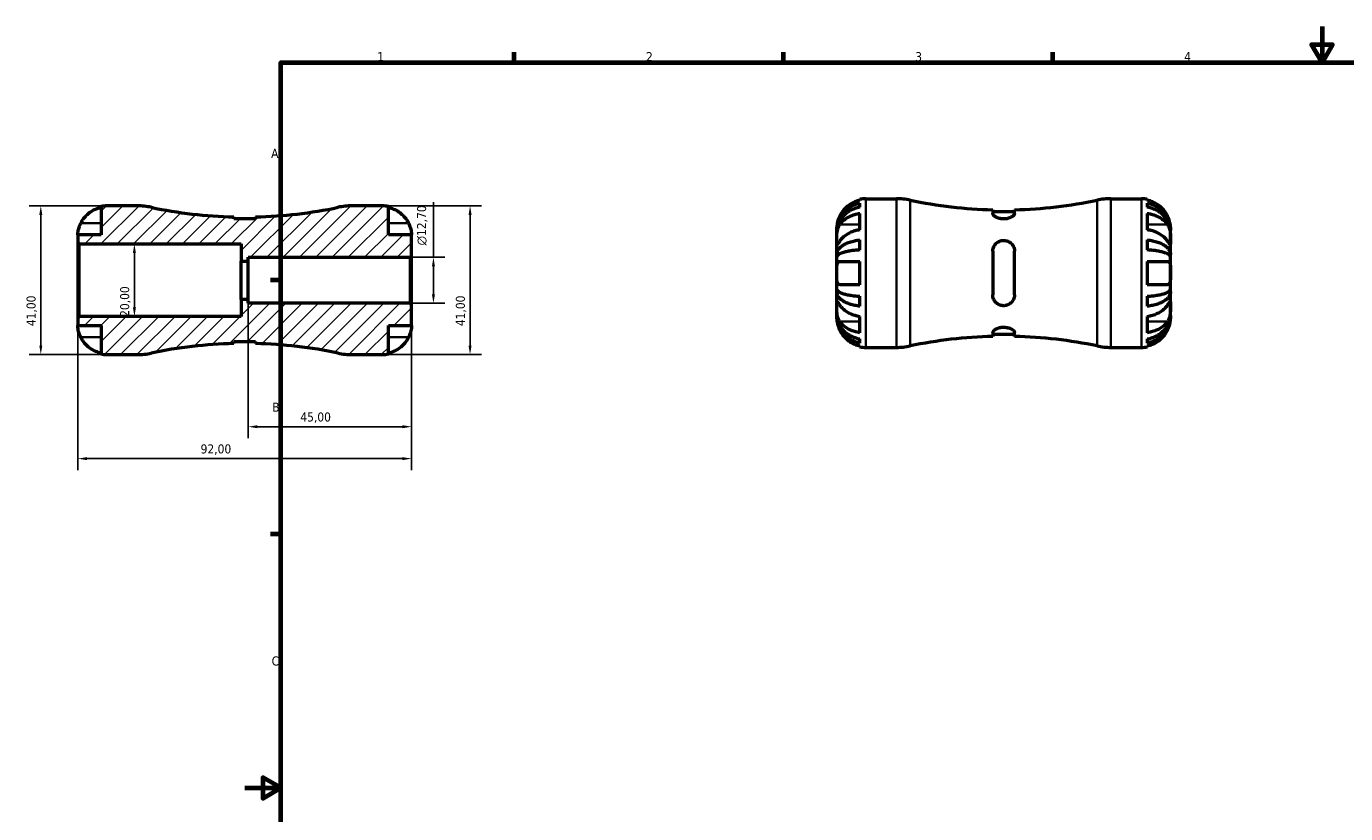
# Model space of a CAD drawing. Header units: millimetres. Extents: x -60 to 667, y 0 to 420.
# Tile 2 of 6: x -60 to 303, y 203 to 420. Entities that reach past the tile are written whole.
import ezdxf

# ---------------------------------------------------------------- set-up
doc = ezdxf.new("R2010")
doc.units = ezdxf.units.MM
for name, color, linetype, lineweight in [('Border (ISO)', 7, 'Continuous', 70), ('Dimension (ISO)', 7, 'Continuous', 25), ('Hatch (ISO)', 7, 'Continuous', 18), ('Visible (ISO)', 7, 'Continuous', 50), ('Visible Narrow (ISO)', 7, 'Continuous', 35)]:
    doc.layers.add(name, color=color, linetype=linetype, lineweight=lineweight)
doc.styles.add('Note Text (ISO)', font='tahoma.ttf')
doc.dimstyles.new('Default (ISO)', dxfattribs={"dimtxt": 2.5, "dimasz": 2.5, "dimexe": 3.175, "dimexo": 0, "dimgap": 0.762, "dimtad": 1, "dimrnd": 1e-08, "dimzin": 0, "dimtxsty": 'Note Text (ISO)', "dimcen": 0.09, "dimdle": 10, "dimclrd": 256, "dimclre": 256, "dimclrt": 232, "dimazin": 0, "dimtfac": 1.40208, "dimtmove": 0, "dimatfit": 3, "dimfxl": 1, "dimtolj": 1, "dimtzin": 0, "dimlwd": -1, "dimlwe": -1, "dimarcsym": 0})

# ---------------------------------------------------------------- blocks, each defined once
blk = doc.blocks.new('Borders Default Border')
at = {"layer": 'Border (ISO)'}
for p, q in [((74.25, 410), (74.25, 412.9)), ((148.5, 410), (148.5, 412.9)), ((222.75, 410), (222.75, 412.9)), ((10, 350), (7.1, 350)), ((10, 280), (7.1, 280))]:
    blk.add_line(p, q, dxfattribs=at)
at = {"layer": 'Border (ISO)', "flags": 128}
for points in [[(297, 420), (297, 410), (294.11, 415), (299.89, 415), (297, 410)], [(10, 10), (10, 410), (584, 410), (584, 10), (10, 10)], [(0, 210), (10, 210), (5, 212.89), (5, 207.11), (10, 210)]]:
    blk.add_lwpolyline(points, dxfattribs=at)
at = {"layer": 'Border (ISO)', "color": 232, "true_color": 0xca0064, "char_height": 2.5, "attachment_point": 7, "style": 'Note Text (ISO)'}
for s, insert in [('1', (36.56, 410.4)), ('2', (110.62, 410.4)), ('3', (184.85, 410.35)), ('4', (259, 410.4)), ('A', (7.29, 383.75)), ('B', (7.59, 313.75)), ('C', (7.43, 243.71))]:
    blk.add_mtext(s, dxfattribs=dict(at, insert=insert))
blk = doc.blocks.new('*D7')
at = {"layer": 'Defpoints', "color": 0, "transparency": 16777216}
for p in [(46, 343.24), (-46, 339.59), (-46, 300.81)]:
    blk.add_point(p, dxfattribs=at)
at = {"layer": 'Dimension (ISO)', "transparency": 16777216}
for p, q in [((46, 343.24), (46, 297.63)), ((-46, 339.59), (-46, 297.63)), ((43.5, 300.81), (-43.5, 300.81))]:
    blk.add_line(p, q, dxfattribs=at)
for points in [[(-43.5, 301.22), (-43.5, 300.39), (-46, 300.81)], [(43.5, 301.22), (43.5, 300.39), (46, 300.81)]]:
    blk.add_solid(points, dxfattribs=at)
at = {"layer": 'Dimension (ISO)', "color": 232, "true_color": 0xca0064, "transparency": 16777216, "insert": (-12.15, 304.74), "char_height": 2.5, "attachment_point": 1, "style": 'Note Text (ISO)'}
blk.add_mtext('\\A1;92,00', dxfattribs=at)
blk = doc.blocks.new('*D8')
at = {"layer": 'Defpoints', "color": 0, "transparency": 16777216}
for p in [(1, 344.71), (46, 343.24), (1, 309.6)]:
    blk.add_point(p, dxfattribs=at)
at = {"layer": 'Dimension (ISO)', "transparency": 16777216}
for p, q in [((1, 344.71), (1, 306.43)), ((46, 343.24), (46, 306.43)), ((43.5, 309.6), (3.5, 309.6))]:
    blk.add_line(p, q, dxfattribs=at)
for points in [[(3.5, 310.02), (3.5, 309.19), (1, 309.6)], [(43.5, 310.02), (43.5, 309.19), (46, 309.6)]]:
    blk.add_solid(points, dxfattribs=at)
at = {"layer": 'Dimension (ISO)', "color": 232, "true_color": 0xca0064, "transparency": 16777216, "insert": (15.33, 313.54), "char_height": 2.5, "attachment_point": 1, "style": 'Note Text (ISO)'}
blk.add_mtext('\\A1;45,00', dxfattribs=at)
blk = doc.blocks.new('*D9')
at = {"layer": 'Defpoints', "color": 0, "transparency": 16777216}
for p in [(38, 370.5), (38, 329.5), (62.13, 329.5)]:
    blk.add_point(p, dxfattribs=at)
at = {"layer": 'Dimension (ISO)', "transparency": 16777216}
for p, q in [((38, 370.5), (65.31, 370.5)), ((62.13, 368), (62.13, 332)), ((38, 329.5), (65.31, 329.5))]:
    blk.add_line(p, q, dxfattribs=at)
for points in [[(61.71, 368), (62.55, 368), (62.13, 370.5)], [(61.71, 332), (62.55, 332), (62.13, 329.5)]]:
    blk.add_solid(points, dxfattribs=at)
at = {"layer": 'Dimension (ISO)', "color": 232, "true_color": 0xca0064, "transparency": 16777216, "insert": (58.2, 337.33), "char_height": 2.5, "attachment_point": 1, "rotation": 90, "style": 'Note Text (ISO)'}
blk.add_mtext('\\A1;41,00', dxfattribs=at)
blk = doc.blocks.new('*D10')
at = {"layer": 'Defpoints', "color": 0, "transparency": 16777216}
for p in [(45.59, 356.35), (52.03, 356.35), (45.59, 343.65)]:
    blk.add_point(p, dxfattribs=at)
at = {"layer": 'Dimension (ISO)', "transparency": 16777216}
for p, q in [((52.03, 356.35), (52.03, 371.48)), ((45.59, 356.35), (55.21, 356.35)), ((52.03, 346.15), (52.03, 353.85)), ((45.59, 343.65), (55.21, 343.65))]:
    blk.add_line(p, q, dxfattribs=at)
for points in [[(51.62, 353.85), (52.45, 353.85), (52.03, 356.35)], [(51.62, 346.15), (52.45, 346.15), (52.03, 343.65)]]:
    blk.add_solid(points, dxfattribs=at)
at = {"layer": 'Dimension (ISO)', "color": 232, "true_color": 0xca0064, "transparency": 16777216, "insert": (47.51, 359.61), "char_height": 2.5, "attachment_point": 1, "rotation": 90, "style": 'Note Text (ISO)'}
blk.add_mtext('\\A1;\\fAIGDT|b0|i0;\\H2.5000;\\ln\\fTahoma|b0|i0;\\H2.5000;12,70', dxfattribs=at)
blk = doc.blocks.new('*D11')
at = {"layer": 'Defpoints', "color": 0, "transparency": 16777216}
for p in [(-38, 370.5), (-56.2, 329.5), (-38, 329.5)]:
    blk.add_point(p, dxfattribs=at)
at = {"layer": 'Dimension (ISO)', "transparency": 16777216}
for p, q in [((-38, 370.5), (-59.38, 370.5)), ((-56.2, 368), (-56.2, 332)), ((-38, 329.5), (-59.38, 329.5))]:
    blk.add_line(p, q, dxfattribs=at)
for points in [[(-56.62, 368), (-55.79, 368), (-56.2, 370.5)], [(-56.62, 332), (-55.79, 332), (-56.2, 329.5)]]:
    blk.add_solid(points, dxfattribs=at)
at = {"layer": 'Dimension (ISO)', "color": 232, "true_color": 0xca0064, "transparency": 16777216, "insert": (-60.14, 337.33), "char_height": 2.5, "attachment_point": 1, "rotation": 90, "style": 'Note Text (ISO)'}
blk.add_mtext('\\A1;41,00', dxfattribs=at)
blk = doc.blocks.new('*D12')
at = {"layer": 'Defpoints', "color": 0, "transparency": 16777216}
for p in [(-30.4, 360), (-30.4, 340), (-30.4, 340)]:
    blk.add_point(p, dxfattribs=at)
at = {"layer": 'Dimension (ISO)', "transparency": 16777216}
blk.add_line((-30.4, 357.5), (-30.4, 342.5), dxfattribs=at)
for points in [[(-30.82, 357.5), (-29.99, 357.5), (-30.4, 360)], [(-30.82, 342.5), (-29.99, 342.5), (-30.4, 340)]]:
    blk.add_solid(points, dxfattribs=at)
at = {"layer": 'Dimension (ISO)', "color": 232, "true_color": 0xca0064, "transparency": 16777216, "insert": (-34.34, 339.89), "char_height": 2.5, "attachment_point": 1, "rotation": 90, "style": 'Note Text (ISO)'}
blk.add_mtext('\\A1;20,00', dxfattribs=at)

msp = doc.modelspace()

# ---------------------------------------------------------------- hatches: boundary and pattern name
at = {"layer": 'Hatch (ISO)'}
h = msp.add_hatch(dxfattribs=at)
h.set_pattern_fill('ANSI31', color=256, scale=25.4, style=0)
h.set_pattern_definition([(45, (0, 0), (-2.245064, 2.245064), [])])
edge = h.paths.add_edge_path()
edge.add_ellipse((-29.579, 347.9), major_axis=(0, -18.4), ratio=1, start_angle=0, end_angle=11.87015)
edge.add_ellipse((0, 207.174), major_axis=(-25.794, 122.719), ratio=1, start_angle=349.50068, end_angle=360, ccw=False)
edge.add_line((-3, 332.539), (-3, 333.088))
edge.add_line((-3, 333.088), (3, 333.088))
edge.add_line((3, 333.088), (3, 332.539))
edge.add_ellipse((0, 207.174), major_axis=(3, 125.365), ratio=1, start_angle=349.50068, end_angle=360, ccw=False)
edge.add_ellipse((29.579, 347.9), major_axis=(-3.785, -18.007), ratio=1, start_angle=0, end_angle=11.87015)
edge.add_line((29.579, 329.5), (38, 329.5))
edge.add_ellipse((38, 337.5), major_axis=(0, -8), ratio=1, start_angle=0, end_angle=11.53696)
edge.add_line((39.6, 329.662), (39.6, 337.5))
edge.add_line((39.6, 337.5), (46, 337.5))
edge.add_line((46, 337.5), (46, 343.24))
edge.add_line((46, 343.24), (45.59, 343.65))
edge.add_line((45.59, 343.65), (1, 343.65))
edge.add_line((1, 343.65), (1, 344.708))
edge.add_line((1, 344.708), (-1, 344.708))
edge.add_line((-1, 344.708), (-1, 340))
edge.add_line((-1, 340), (-45.59, 340))
edge.add_line((-45.59, 340), (-46, 339.59))
edge.add_line((-46, 339.59), (-46, 337.5))
edge.add_line((-46, 337.5), (-39.6, 337.5))
edge.add_line((-39.6, 337.5), (-39.6, 329.662))
edge.add_ellipse((-38, 337.5), major_axis=(-1.6, -7.838), ratio=1, start_angle=0, end_angle=11.53696)
edge.add_line((-38, 329.5), (-29.579, 329.5))
edge = h.paths.add_edge_path()
edge.add_line((3, 366.912), (-3, 366.912))
edge.add_line((-3, 366.912), (-3, 367.461))
edge.add_ellipse((0, 492.826), major_axis=(-3, -125.365), ratio=1, start_angle=349.50068, end_angle=360, ccw=False)
edge.add_ellipse((-29.579, 352.1), major_axis=(3.785, 18.007), ratio=1, start_angle=0, end_angle=11.87015)
edge.add_line((-29.579, 370.5), (-38, 370.5))
edge.add_ellipse((-38, 362.5), major_axis=(0, 8), ratio=1, start_angle=0, end_angle=11.53696)
edge.add_line((-39.6, 370.338), (-39.6, 362.5))
edge.add_line((-39.6, 362.5), (-46, 362.5))
edge.add_line((-46, 362.5), (-46, 360.41))
edge.add_line((-46, 360.41), (-45.59, 360))
edge.add_line((-45.59, 360), (-1, 360))
edge.add_line((-1, 360), (-1, 355.292))
edge.add_line((-1, 355.292), (1, 355.292))
edge.add_line((1, 355.292), (1, 356.35))
edge.add_line((1, 356.35), (45.59, 356.35))
edge.add_line((45.59, 356.35), (46, 356.76))
edge.add_line((46, 356.76), (46, 362.5))
edge.add_line((46, 362.5), (39.6, 362.5))
edge.add_line((39.6, 362.5), (39.6, 370.338))
edge.add_ellipse((38, 362.5), major_axis=(1.6, 7.838), ratio=1, start_angle=0, end_angle=11.53696)
edge.add_line((38, 370.5), (29.579, 370.5))
edge.add_ellipse((29.579, 352.1), major_axis=(0, 18.4), ratio=1, start_angle=0, end_angle=11.87015)
edge.add_ellipse((0, 492.826), major_axis=(25.794, -122.719), ratio=1, start_angle=349.50068, end_angle=360, ccw=False)
edge.add_line((3, 367.461), (3, 366.912))

# ---------------------------------------------------------------- linework, layer by layer
at = {"layer": 'Visible (ISO)'}
for p, q in [((169.621, 372.057), (169.621, 372.31)), ((169.621, 370.139), (169.621, 371.283)), ((171.221, 372.472), (179.642, 372.472)), ((238.8, 372.472), (247.221, 372.472)), ((248.821, 372.31), (248.821, 372.057)), ((248.821, 371.283), (248.821, 370.139)), ((-39.6, 370.338), (-39.6, 362.5)), ((-29.579, 370.5), (-38, 370.5)), ((-3, 366.912), (-3, 367.461)), ((3, 367.461), (3, 366.912)), ((38, 370.5), (29.579, 370.5)), ((39.6, 362.5), (39.6, 370.338)), ((169.621, 363.912), (169.621, 368.437)), ((206.221, 369.433), (206.221, 368.37)), ((212.221, 368.884), (206.221, 368.884)), ((212.221, 368.37), (212.221, 369.433)), ((248.821, 368.437), (248.821, 363.912)), ((3, 366.912), (-3, 366.912)), ((163.221, 363.668), (163.221, 364.472)), ((255.221, 363.668), (255.221, 364.472)), ((-39.6, 362.5), (-46, 362.5)), ((-46, 362.5), (-46, 360.41)), ((-46, 360.41), (-45.59, 360)), ((-46, 360.41), (-46, 339.59)), ((46, 362.5), (39.6, 362.5)), ((46, 356.76), (46, 362.5)), ((163.221, 363.362), (163.221, 363.668)), ((163.221, 363.668), (163.229, 363.668)), ((163.221, 360.811), (163.221, 363.362)), ((163.221, 357.123), (163.221, 360.811)), ((169.621, 358.353), (169.621, 361.115)), ((248.821, 361.115), (248.821, 358.353)), ((255.221, 363.668), (255.213, 363.668)), ((255.221, 363.362), (255.221, 363.668)), ((255.221, 360.811), (255.221, 363.362)), ((255.221, 357.123), (255.221, 360.811)), ((-45.59, 360), (-1, 360)), ((-45.59, 340), (-45.59, 360)), ((-1, 360), (-1, 355.292)), ((45.59, 356.35), (46, 356.76)), ((46, 343.24), (46, 356.76)), ((163.221, 356.384), (163.221, 357.123)), ((163.221, 357.123), (163.78, 357.123)), ((206.221, 357.972), (206.221, 345.972)), ((212.221, 345.972), (212.221, 357.972)), ((255.221, 357.123), (254.662, 357.123)), ((255.221, 356.384), (255.221, 357.123)), ((-1, 355.292), (1, 355.292)), ((-1, 344.708), (-1, 355.292)), ((1, 355.292), (1, 356.35)), ((1, 356.35), (45.59, 356.35)), ((1, 344.708), (1, 355.292)), ((45.59, 356.35), (45.59, 343.65)), ((163.221, 351.972), (163.221, 356.384)), ((169.621, 348.772), (169.621, 355.172)), ((248.821, 355.172), (248.821, 348.772)), ((255.221, 351.972), (255.221, 356.384)), ((163.221, 347.56), (163.221, 351.972)), ((255.221, 347.56), (255.221, 351.972)), ((163.221, 346.821), (163.221, 347.56)), ((163.221, 343.133), (163.221, 346.821)), ((163.221, 346.821), (163.78, 346.821)), ((169.621, 342.829), (169.621, 345.591)), ((248.821, 345.591), (248.821, 342.829)), ((255.221, 346.821), (254.662, 346.821)), ((255.221, 346.821), (255.221, 347.56)), ((255.221, 343.133), (255.221, 346.821)), ((1, 344.708), (-1, 344.708)), ((-1, 344.708), (-1, 340)), ((1, 343.65), (1, 344.708)), ((45.59, 343.65), (1, 343.65)), ((46, 343.24), (45.59, 343.65)), ((46, 337.5), (46, 343.24)), ((163.221, 340.583), (163.221, 343.133)), ((255.221, 340.583), (255.221, 343.133)), ((-45.59, 340), (-46, 339.59)), ((-46, 339.59), (-46, 337.5)), ((-1, 340), (-45.59, 340)), ((163.221, 340.276), (163.221, 340.583)), ((163.221, 339.472), (163.221, 340.276)), ((163.221, 340.276), (163.229, 340.276)), ((169.621, 335.507), (169.621, 340.032)), ((248.821, 340.032), (248.821, 335.507)), ((255.221, 340.276), (255.213, 340.276)), ((255.221, 340.276), (255.221, 340.583)), ((255.221, 339.472), (255.221, 340.276)), ((-46, 337.5), (-39.6, 337.5)), ((-39.6, 337.5), (-39.6, 329.662)), ((39.6, 329.662), (39.6, 337.5)), ((39.6, 337.5), (46, 337.5)), ((206.221, 335.574), (206.221, 334.511)), ((212.221, 335.06), (206.221, 335.06)), ((212.221, 334.511), (212.221, 335.574)), ((-3, 332.539), (-3, 333.088)), ((-3, 333.088), (3, 333.088)), ((3, 333.088), (3, 332.539)), ((169.621, 332.661), (169.621, 333.805)), ((169.621, 331.634), (169.621, 331.887)), ((171.221, 331.472), (179.642, 331.472)), ((238.8, 331.472), (247.221, 331.472)), ((248.821, 333.805), (248.821, 332.661)), ((248.821, 331.887), (248.821, 331.634)), ((-38, 329.5), (-29.579, 329.5)), ((29.579, 329.5), (38, 329.5))]:
    msp.add_line(p, q, dxfattribs=at)
for centre, radius, start, end in [((171.221, 364.472), 8, 90, 101.53696), ((179.642, 354.072), 18.4, 78.12985, 90), ((209.221, 494.798), 125.401, 258.12985, 268.62917), ((209.221, 494.798), 125.401, 271.37083, 281.87015), ((238.8, 354.072), 18.4, 90, 101.87015), ((247.221, 364.472), 8, 78.46304, 90), ((-38, 362.5), 8, 90, 101.53696), ((-29.579, 352.1), 18.4, 78.12985, 90), ((0, 492.826), 125.401, 258.12985, 268.62917), ((0, 492.826), 125.401, 271.37083, 281.87015), ((29.579, 352.1), 18.4, 90, 101.87015), ((38, 362.5), 8, 78.46304, 90), ((0, 207.174), 125.401, 91.37083, 101.87015), ((0, 207.174), 125.401, 78.12985, 88.62917), ((171.221, 339.472), 8, 258.46304, 270), ((179.642, 349.872), 18.4, 270, 281.87015), ((209.221, 209.146), 125.401, 91.37083, 101.87015), ((209.221, 209.146), 125.401, 78.12985, 88.62917), ((238.8, 349.872), 18.4, 258.12985, 270), ((247.221, 339.472), 8, 270, 281.53696), ((-38, 337.5), 8, 258.46304, 270), ((-29.579, 347.9), 18.4, 270, 281.87015), ((29.579, 347.9), 18.4, 258.12985, 270), ((38, 337.5), 8, 270, 281.53696)]:
    msp.add_arc(centre, radius, start, end, dxfattribs=at)
for points, knots in [([(163.221, 363.668), (163.221, 364.149), (163.27, 364.674), (163.48, 365.703), (163.642, 366.206), (164.021, 367.093), (164.273, 367.558), (164.871, 368.428), (165.218, 368.831), (165.917, 369.508), (166.332, 369.844), (167.227, 370.424), (167.707, 370.668), (168.606, 371.029), (169.108, 371.182), (169.621, 371.283)], [3.5727317, 3.5727317, 3.5727317, 3.5727317, 3.721745, 3.721745, 3.8707582, 3.8707582, 4.019183, 4.019183, 4.1676079, 4.1676079, 4.3157226, 4.3157226, 4.4638373, 4.4638373, 4.6079695, 4.6079695, 4.6079695, 4.6079695]), ([(169.621, 372.057), (169.113, 371.952), (168.617, 371.795), (167.722, 371.422), (167.243, 371.169), (166.349, 370.567), (165.935, 370.218), (165.235, 369.513), (164.886, 369.09), (164.378, 368.323), (164.194, 367.996), (164.038, 367.672)], [0.1517835, 0.1517835, 0.1517835, 0.1517835, 0.29453183, 0.29453183, 0.44272575, 0.44272575, 0.59091966, 0.59091966, 0.74090906, 0.74090906, 0.84386421, 0.84386421, 0.84386421, 0.84386421]), ([(254.404, 367.672), (254.248, 367.996), (254.063, 368.323), (253.556, 369.09), (253.207, 369.513), (252.507, 370.218), (252.093, 370.567), (251.199, 371.169), (250.72, 371.422), (249.825, 371.795), (249.329, 371.952), (248.821, 372.057)], [4.03222394, 4.03222394, 4.03222394, 4.03222394, 4.13517909, 4.13517909, 4.28516849, 4.28516849, 4.43336241, 4.43336241, 4.58155632, 4.58155632, 4.72430465, 4.72430465, 4.72430465, 4.72430465]), ([(248.821, 371.283), (249.334, 371.182), (249.835, 371.029), (250.735, 370.668), (251.215, 370.424), (252.11, 369.844), (252.525, 369.508), (253.224, 368.831), (253.571, 368.428), (254.169, 367.558), (254.421, 367.093), (254.8, 366.206), (254.962, 365.703), (255.172, 364.674), (255.221, 364.149), (255.221, 363.668)], [0.1517731, 0.1517731, 0.1517731, 0.1517731, 0.2959053, 0.2959053, 0.44402, 0.44402, 0.5921347, 0.5921347, 0.7405595, 0.7405595, 0.8889844, 0.8889844, 1.0379976, 1.0379976, 1.1870108, 1.1870108, 1.1870108, 1.1870108]), ([(-45.183, 365.7), (-45.027, 366.024), (-44.843, 366.351), (-44.335, 367.118), (-43.986, 367.541), (-43.286, 368.246), (-42.872, 368.595), (-41.978, 369.197), (-41.499, 369.45), (-40.604, 369.823), (-40.108, 369.98), (-39.6, 370.085)], [4.03217579, 4.03217579, 4.03217579, 4.03217579, 4.13513094, 4.13513094, 4.28512034, 4.28512034, 4.43331426, 4.43331426, 4.58150818, 4.58150818, 4.72425651, 4.72425651, 4.72425651, 4.72425651]), ([(39.6, 370.085), (40.108, 369.98), (40.604, 369.823), (41.499, 369.45), (41.978, 369.197), (42.872, 368.595), (43.286, 368.246), (43.986, 367.541), (44.335, 367.118), (44.843, 366.351), (45.027, 366.024), (45.183, 365.7)], [0.1517835, 0.1517835, 0.1517835, 0.1517835, 0.29453183, 0.29453183, 0.44272575, 0.44272575, 0.59091966, 0.59091966, 0.74090906, 0.74090906, 0.84386421, 0.84386421, 0.84386421, 0.84386421]), ([(164.038, 367.672), (163.973, 367.536), (163.911, 367.399), (163.764, 367.054), (163.685, 366.847), (163.548, 366.446), (163.49, 366.253), (163.376, 365.818), (163.329, 365.587), (163.251, 365.099), (163.234, 364.874), (163.219, 364.556), (163.221, 364.472), (163.221, 364.472)], [-0.5159245, -0.5159245, -0.5159245, -0.5159245, -0.47074715, -0.47074715, -0.40311077, -0.40311077, -0.33740557, -0.33740557, -0.24866964, -0.24866964, -0.12673966, -0.12673966, 0, 0, 0, 0]), ([(169.621, 370.139), (169.108, 370.049), (168.606, 369.913), (167.707, 369.591), (167.227, 369.374), (166.332, 368.859), (165.917, 368.56), (165.218, 367.957), (164.871, 367.598), (164.273, 366.824), (164.021, 366.41), (163.642, 365.621), (163.48, 365.173), (163.27, 364.257), (163.221, 363.79), (163.221, 363.362)], [0.1517731, 0.1517731, 0.1517731, 0.1517731, 0.2959053, 0.2959053, 0.44402, 0.44402, 0.5921347, 0.5921347, 0.7405595, 0.7405595, 0.8889844, 0.8889844, 1.0379976, 1.0379976, 1.1870108, 1.1870108, 1.1870108, 1.1870108]), ([(164.038, 365.336), (164.194, 365.566), (164.378, 365.797), (164.886, 366.339), (165.235, 366.638), (165.935, 367.137), (166.349, 367.383), (167.243, 367.809), (167.722, 367.988), (168.617, 368.251), (169.113, 368.363), (169.621, 368.437)], [4.03217579, 4.03217579, 4.03217579, 4.03217579, 4.13513094, 4.13513094, 4.28512034, 4.28512034, 4.43331426, 4.43331426, 4.58150818, 4.58150818, 4.72425651, 4.72425651, 4.72425651, 4.72425651]), ([(212.221, 368.37), (212.221, 368.274), (212.187, 368.171), (212.022, 367.907), (211.855, 367.742), (211.399, 367.426), (211.11, 367.276), (210.483, 367.054), (210.163, 366.975), (209.494, 366.889), (209.158, 366.882), (208.467, 366.939), (208.128, 367.009), (207.457, 367.22), (207.145, 367.369), (206.651, 367.687), (206.467, 367.855), (206.266, 368.14), (206.221, 368.259), (206.221, 368.37)], [-1.11563341, -1.11563341, -1.11563341, -1.11563341, -1.03184776, -1.03184776, -0.90814487, -0.90814487, -0.78373252, -0.78373252, -0.67802582, -0.67802582, -0.5766921, -0.5766921, -0.46772162, -0.46772162, -0.33990561, -0.33990561, -0.21444758, -0.21444758, -0.11805312, -0.11805312, -0.11805312, -0.11805312]), ([(255.221, 363.362), (255.221, 363.79), (255.172, 364.257), (254.962, 365.173), (254.8, 365.621), (254.421, 366.41), (254.169, 366.824), (253.571, 367.598), (253.224, 367.957), (252.525, 368.56), (252.11, 368.859), (251.215, 369.374), (250.735, 369.591), (249.835, 369.913), (249.334, 370.049), (248.821, 370.139)], [3.5727318, 3.5727318, 3.5727318, 3.5727318, 3.721745, 3.721745, 3.8707582, 3.8707582, 4.0191831, 4.0191831, 4.1676079, 4.1676079, 4.3157226, 4.3157226, 4.4638373, 4.4638373, 4.6079695, 4.6079695, 4.6079695, 4.6079695]), ([(248.821, 368.437), (249.329, 368.363), (249.825, 368.251), (250.72, 367.988), (251.199, 367.809), (252.093, 367.383), (252.507, 367.137), (253.207, 366.638), (253.556, 366.339), (254.063, 365.797), (254.248, 365.566), (254.404, 365.336)], [0.1517835, 0.1517835, 0.1517835, 0.1517835, 0.29453183, 0.29453183, 0.44272575, 0.44272575, 0.59091966, 0.59091966, 0.74090906, 0.74090906, 0.84386421, 0.84386421, 0.84386421, 0.84386421]), ([(255.221, 364.472), (255.221, 364.472), (255.221, 364.497), (255.22, 364.602), (255.218, 364.686), (255.2, 364.978), (255.176, 365.227), (255.083, 365.736), (255.032, 365.96), (254.921, 366.356), (254.871, 366.516), (254.761, 366.832), (254.703, 366.987), (254.567, 367.319), (254.488, 367.497), (254.404, 367.672)], [0, 0, 0, 0, 0.06960453, 0.06960453, 0.14559569, 0.14559569, 0.26884906, 0.26884906, 0.35168426, 0.35168426, 0.40551291, 0.40551291, 0.45571277, 0.45571277, 0.51333093, 0.51333093, 0.51333093, 0.51333093]), ([(-46, 362.5), (-46, 362.5), (-46.002, 362.577), (-45.99, 362.853), (-45.978, 363.031), (-45.92, 363.462), (-45.876, 363.707), (-45.764, 364.164), (-45.708, 364.36), (-45.578, 364.758), (-45.505, 364.958), (-45.349, 365.34), (-45.269, 365.521), (-45.183, 365.7)], [-2.21111993, -2.21111993, -2.21111993, -2.21111993, -2.0898399, -2.0898399, -1.98614814, -1.98614814, -1.88775858, -1.88775858, -1.81973063, -1.81973063, -1.75376732, -1.75376732, -1.69399568, -1.69399568, -1.69399568, -1.69399568]), ([(45.183, 365.7), (45.199, 365.667), (45.215, 365.633), (45.315, 365.419), (45.393, 365.236), (45.525, 364.901), (45.58, 364.749), (45.687, 364.426), (45.737, 364.257), (45.85, 363.828), (45.898, 363.584), (45.971, 363.106), (45.987, 362.894), (46.002, 362.584), (46, 362.5), (46, 362.5)], [-0.51941856, -0.51941856, -0.51941856, -0.51941856, -0.50814121, -0.50814121, -0.44746114, -0.44746114, -0.39689748, -0.39689748, -0.33842903, -0.33842903, -0.24344262, -0.24344262, -0.12683785, -0.12683785, 0, 0, 0, 0]), ([(163.221, 360.811), (163.221, 360.958), (163.221, 361.12), (163.222, 361.479), (163.223, 361.676), (163.234, 362.2), (163.248, 362.536), (163.31, 363.191), (163.355, 363.505), (163.467, 364.019), (163.523, 364.222), (163.654, 364.603), (163.728, 364.78), (163.88, 365.086), (163.957, 365.216), (164.038, 365.336)], [0, 0, 0, 0, 0.0626039, 0.0626039, 0.12946018, 0.12946018, 0.23227607, 0.23227607, 0.32766079, 0.32766079, 0.39439512, 0.39439512, 0.45981717, 0.45981717, 0.51643089, 0.51643089, 0.51643089, 0.51643089]), ([(169.621, 363.912), (169.113, 363.837), (168.617, 363.726), (167.722, 363.462), (167.243, 363.283), (166.349, 362.858), (165.935, 362.611), (165.235, 362.112), (164.886, 361.814), (164.378, 361.271), (164.194, 361.04), (164.038, 360.811)], [0.1517835, 0.1517835, 0.1517835, 0.1517835, 0.29453183, 0.29453183, 0.44272575, 0.44272575, 0.59091966, 0.59091966, 0.74090906, 0.74090906, 0.84386421, 0.84386421, 0.84386421, 0.84386421]), ([(254.404, 360.811), (254.248, 361.04), (254.063, 361.271), (253.556, 361.814), (253.207, 362.112), (252.507, 362.611), (252.093, 362.858), (251.199, 363.283), (250.72, 363.462), (249.825, 363.726), (249.329, 363.837), (248.821, 363.912)], [4.03217579, 4.03217579, 4.03217579, 4.03217579, 4.13513094, 4.13513094, 4.28512034, 4.28512034, 4.43331426, 4.43331426, 4.58150818, 4.58150818, 4.72425651, 4.72425651, 4.72425651, 4.72425651]), ([(254.404, 365.336), (254.471, 365.237), (254.536, 365.13), (254.682, 364.852), (254.76, 364.675), (254.895, 364.299), (254.952, 364.103), (255.066, 363.618), (255.113, 363.328), (255.191, 362.63), (255.208, 362.229), (255.223, 361.464), (255.221, 361.11), (255.221, 360.811)], [-0.51605321, -0.51605321, -0.51605321, -0.51605321, -0.46927389, -0.46927389, -0.40272959, -0.40272959, -0.33754407, -0.33754407, -0.24860938, -0.24860938, -0.12674173, -0.12674173, 0, 0, 0, 0]), ([(164.038, 360.811), (163.971, 360.711), (163.906, 360.617), (163.76, 360.405), (163.682, 360.295), (163.547, 360.11), (163.49, 360.036), (163.376, 359.907), (163.329, 359.87), (163.251, 359.879), (163.234, 359.96), (163.219, 360.276), (163.221, 360.512), (163.221, 360.811)], [-0.51605321, -0.51605321, -0.51605321, -0.51605321, -0.46927389, -0.46927389, -0.40272959, -0.40272959, -0.33754407, -0.33754407, -0.24860938, -0.24860938, -0.12674173, -0.12674173, 0, 0, 0, 0]), ([(163.221, 357.123), (163.221, 357.375), (163.27, 357.65), (163.48, 358.189), (163.642, 358.453), (164.021, 358.918), (164.273, 359.162), (164.871, 359.618), (165.218, 359.83), (165.917, 360.185), (166.332, 360.361), (167.227, 360.665), (167.707, 360.792), (168.606, 360.982), (169.108, 361.062), (169.621, 361.115)], [3.5727317, 3.5727317, 3.5727317, 3.5727317, 3.721745, 3.721745, 3.8707582, 3.8707582, 4.019183, 4.019183, 4.1676079, 4.1676079, 4.3157226, 4.3157226, 4.4638373, 4.4638373, 4.6079695, 4.6079695, 4.6079695, 4.6079695]), ([(206.221, 357.972), (206.221, 358.234), (206.255, 358.493), (206.42, 359.111), (206.587, 359.457), (207.043, 360.07), (207.332, 360.336), (207.959, 360.714), (208.279, 360.842), (208.948, 360.978), (209.284, 360.99), (209.975, 360.898), (210.314, 360.787), (210.985, 360.433), (211.297, 360.173), (211.791, 359.568), (211.975, 359.224), (212.176, 358.571), (212.221, 358.274), (212.221, 357.972)], [-1.11563341, -1.11563341, -1.11563341, -1.11563341, -1.03184776, -1.03184776, -0.90814487, -0.90814487, -0.78373252, -0.78373252, -0.67802582, -0.67802582, -0.5766921, -0.5766921, -0.46772162, -0.46772162, -0.33990561, -0.33990561, -0.21444758, -0.21444758, -0.11805312, -0.11805312, -0.11805312, -0.11805312]), ([(248.821, 361.115), (249.334, 361.062), (249.835, 360.982), (250.735, 360.792), (251.215, 360.665), (252.11, 360.361), (252.525, 360.185), (253.224, 359.83), (253.571, 359.618), (254.169, 359.162), (254.421, 358.918), (254.8, 358.453), (254.962, 358.189), (255.172, 357.65), (255.221, 357.375), (255.221, 357.123)], [0.1517731, 0.1517731, 0.1517731, 0.1517731, 0.2959053, 0.2959053, 0.44402, 0.44402, 0.5921347, 0.5921347, 0.7405595, 0.7405595, 0.8889844, 0.8889844, 1.0379976, 1.0379976, 1.1870108, 1.1870108, 1.1870108, 1.1870108]), ([(255.221, 360.811), (255.221, 360.663), (255.221, 360.531), (255.22, 360.291), (255.219, 360.186), (255.208, 359.976), (255.194, 359.901), (255.132, 359.86), (255.087, 359.888), (254.975, 360.009), (254.919, 360.079), (254.788, 360.255), (254.714, 360.359), (254.562, 360.579), (254.485, 360.691), (254.404, 360.811)], [0, 0, 0, 0, 0.0626039, 0.0626039, 0.12946018, 0.12946018, 0.23227607, 0.23227607, 0.32766079, 0.32766079, 0.39439512, 0.39439512, 0.45981717, 0.45981717, 0.51643089, 0.51643089, 0.51643089, 0.51643089]), ([(169.621, 358.353), (169.108, 358.327), (168.606, 358.287), (167.707, 358.194), (167.227, 358.131), (166.332, 357.981), (165.917, 357.894), (165.218, 357.719), (164.871, 357.615), (164.273, 357.39), (164.021, 357.269), (163.642, 357.04), (163.48, 356.91), (163.27, 356.644), (163.221, 356.508), (163.221, 356.384)], [0.1517731, 0.1517731, 0.1517731, 0.1517731, 0.2959053, 0.2959053, 0.44402, 0.44402, 0.5921347, 0.5921347, 0.7405595, 0.7405595, 0.8889844, 0.8889844, 1.0379976, 1.0379976, 1.1870108, 1.1870108, 1.1870108, 1.1870108]), ([(255.221, 356.384), (255.221, 356.508), (255.172, 356.644), (254.962, 356.91), (254.8, 357.04), (254.421, 357.269), (254.169, 357.39), (253.571, 357.615), (253.224, 357.719), (252.525, 357.894), (252.11, 357.981), (251.215, 358.131), (250.735, 358.194), (249.835, 358.287), (249.334, 358.327), (248.821, 358.353)], [3.5727327, 3.5727327, 3.5727327, 3.5727327, 3.7217459, 3.7217459, 3.8707592, 3.8707592, 4.019184, 4.019184, 4.1676089, 4.1676089, 4.3157236, 4.3157236, 4.4638383, 4.4638383, 4.6079705, 4.6079705, 4.6079705, 4.6079705]), ([(163.221, 351.972), (163.221, 352.376), (163.219, 352.777), (163.231, 353.472), (163.243, 353.77), (163.301, 354.282), (163.345, 354.496), (163.457, 354.788), (163.513, 354.886), (163.643, 355.037), (163.716, 355.091), (163.872, 355.157), (163.952, 355.172), (164.038, 355.172)], [-2.21111993, -2.21111993, -2.21111993, -2.21111993, -2.0898399, -2.0898399, -1.98614814, -1.98614814, -1.88775858, -1.88775858, -1.81973063, -1.81973063, -1.75376732, -1.75376732, -1.69399568, -1.69399568, -1.69399568, -1.69399568]), ([(164.038, 355.172), (164.194, 355.172), (164.378, 355.172), (164.886, 355.172), (165.235, 355.172), (165.935, 355.172), (166.349, 355.172), (167.243, 355.172), (167.722, 355.172), (168.617, 355.172), (169.113, 355.172), (169.621, 355.172)], [4.03217579, 4.03217579, 4.03217579, 4.03217579, 4.13513094, 4.13513094, 4.28512034, 4.28512034, 4.43331426, 4.43331426, 4.58150818, 4.58150818, 4.72425651, 4.72425651, 4.72425651, 4.72425651]), ([(248.821, 355.172), (249.329, 355.172), (249.825, 355.172), (250.72, 355.172), (251.199, 355.172), (252.093, 355.172), (252.507, 355.172), (253.207, 355.172), (253.556, 355.172), (254.063, 355.172), (254.248, 355.172), (254.404, 355.172)], [0.1517835, 0.1517835, 0.1517835, 0.1517835, 0.29453183, 0.29453183, 0.44272575, 0.44272575, 0.59091966, 0.59091966, 0.74090906, 0.74090906, 0.84386421, 0.84386421, 0.84386421, 0.84386421]), ([(254.404, 355.172), (254.469, 355.172), (254.531, 355.163), (254.678, 355.119), (254.757, 355.071), (254.894, 354.935), (254.952, 354.848), (255.066, 354.596), (255.113, 354.417), (255.191, 353.918), (255.208, 353.577), (255.223, 352.813), (255.221, 352.394), (255.221, 351.972)], [-0.5159245, -0.5159245, -0.5159245, -0.5159245, -0.47074715, -0.47074715, -0.40311077, -0.40311077, -0.33740557, -0.33740557, -0.24866964, -0.24866964, -0.12673966, -0.12673966, 0, 0, 0, 0]), ([(164.038, 348.772), (163.973, 348.772), (163.911, 348.781), (163.764, 348.825), (163.685, 348.873), (163.548, 349.009), (163.49, 349.096), (163.376, 349.348), (163.329, 349.527), (163.251, 350.026), (163.234, 350.367), (163.219, 351.132), (163.221, 351.55), (163.221, 351.972)], [-0.5159245, -0.5159245, -0.5159245, -0.5159245, -0.47074715, -0.47074715, -0.40311077, -0.40311077, -0.33740557, -0.33740557, -0.24866964, -0.24866964, -0.12673966, -0.12673966, 0, 0, 0, 0]), ([(255.221, 351.972), (255.221, 351.568), (255.222, 351.167), (255.211, 350.472), (255.199, 350.174), (255.141, 349.662), (255.097, 349.448), (254.985, 349.156), (254.929, 349.058), (254.799, 348.907), (254.726, 348.853), (254.57, 348.787), (254.49, 348.772), (254.404, 348.772)], [-2.21111993, -2.21111993, -2.21111993, -2.21111993, -2.0898399, -2.0898399, -1.98614814, -1.98614814, -1.88775858, -1.88775858, -1.81973063, -1.81973063, -1.75376732, -1.75376732, -1.69399568, -1.69399568, -1.69399568, -1.69399568]), ([(163.221, 347.56), (163.221, 347.436), (163.27, 347.3), (163.48, 347.034), (163.642, 346.904), (164.021, 346.675), (164.273, 346.554), (164.871, 346.33), (165.218, 346.225), (165.917, 346.05), (166.332, 345.963), (167.227, 345.813), (167.707, 345.75), (168.606, 345.657), (169.108, 345.617), (169.621, 345.591)], [3.5727317, 3.5727317, 3.5727317, 3.5727317, 3.721745, 3.721745, 3.8707582, 3.8707582, 4.019183, 4.019183, 4.1676079, 4.1676079, 4.3157226, 4.3157226, 4.4638373, 4.4638373, 4.6079695, 4.6079695, 4.6079695, 4.6079695]), ([(169.621, 342.829), (169.107, 342.882), (168.605, 342.963), (167.704, 343.152), (167.224, 343.28), (166.329, 343.585), (165.913, 343.761), (165.215, 344.116), (164.868, 344.328), (164.271, 344.783), (164.02, 345.027), (163.642, 345.492), (163.48, 345.756), (163.27, 346.294), (163.221, 346.57), (163.221, 346.821)], [0.1517782, 0.1517782, 0.1517782, 0.1517782, 0.2961697, 0.2961697, 0.444417, 0.444417, 0.5926644, 0.5926644, 0.7409572, 0.7409572, 0.88925, 0.88925, 1.0381304, 1.0381304, 1.1870109, 1.1870109, 1.1870109, 1.1870109]), ([(169.621, 348.772), (169.113, 348.772), (168.617, 348.772), (167.722, 348.772), (167.243, 348.772), (166.349, 348.772), (165.935, 348.772), (165.235, 348.772), (164.886, 348.772), (164.378, 348.772), (164.194, 348.772), (164.038, 348.772)], [0.1517835, 0.1517835, 0.1517835, 0.1517835, 0.29453183, 0.29453183, 0.44272575, 0.44272575, 0.59091966, 0.59091966, 0.74090906, 0.74090906, 0.84386421, 0.84386421, 0.84386421, 0.84386421]), ([(212.221, 345.972), (212.221, 345.71), (212.187, 345.451), (212.022, 344.833), (211.855, 344.487), (211.399, 343.874), (211.11, 343.608), (210.483, 343.23), (210.163, 343.102), (209.494, 342.966), (209.158, 342.954), (208.467, 343.046), (208.128, 343.157), (207.457, 343.511), (207.145, 343.771), (206.651, 344.376), (206.467, 344.72), (206.266, 345.373), (206.221, 345.67), (206.221, 345.972)], [-1.11563341, -1.11563341, -1.11563341, -1.11563341, -1.03184776, -1.03184776, -0.90814487, -0.90814487, -0.78373252, -0.78373252, -0.67802582, -0.67802582, -0.5766921, -0.5766921, -0.46772162, -0.46772162, -0.33990561, -0.33990561, -0.21444758, -0.21444758, -0.11805312, -0.11805312, -0.11805312, -0.11805312]), ([(254.404, 348.772), (254.248, 348.772), (254.063, 348.772), (253.556, 348.772), (253.207, 348.772), (252.507, 348.772), (252.093, 348.772), (251.199, 348.772), (250.72, 348.772), (249.825, 348.772), (249.329, 348.772), (248.821, 348.772)], [4.03222425, 4.03222425, 4.03222425, 4.03222425, 4.1351794, 4.1351794, 4.2851688, 4.2851688, 4.43336272, 4.43336272, 4.58155663, 4.58155663, 4.72430496, 4.72430496, 4.72430496, 4.72430496]), ([(248.821, 345.591), (249.334, 345.617), (249.835, 345.657), (250.735, 345.75), (251.215, 345.813), (252.11, 345.963), (252.525, 346.05), (253.224, 346.225), (253.571, 346.33), (254.169, 346.554), (254.421, 346.675), (254.8, 346.904), (254.962, 347.034), (255.172, 347.3), (255.221, 347.436), (255.221, 347.56)], [0.1517731, 0.1517731, 0.1517731, 0.1517731, 0.2959053, 0.2959053, 0.44402, 0.44402, 0.5921347, 0.5921347, 0.7405595, 0.7405595, 0.8889844, 0.8889844, 1.0379976, 1.0379976, 1.1870108, 1.1870108, 1.1870108, 1.1870108]), ([(255.221, 346.821), (255.221, 346.569), (255.172, 346.294), (254.962, 345.755), (254.8, 345.491), (254.421, 345.026), (254.169, 344.782), (253.571, 344.326), (253.224, 344.115), (252.525, 343.76), (252.11, 343.583), (251.215, 343.279), (250.735, 343.152), (249.835, 342.962), (249.334, 342.882), (248.821, 342.829)], [3.5727317, 3.5727317, 3.5727317, 3.5727317, 3.721745, 3.721745, 3.8707582, 3.8707582, 4.019183, 4.019183, 4.1676079, 4.1676079, 4.3157226, 4.3157226, 4.4638373, 4.4638373, 4.6079695, 4.6079695, 4.6079695, 4.6079695]), ([(164.038, 338.608), (163.971, 338.707), (163.906, 338.814), (163.76, 339.092), (163.682, 339.269), (163.547, 339.645), (163.49, 339.841), (163.376, 340.326), (163.329, 340.616), (163.251, 341.314), (163.234, 341.715), (163.219, 342.48), (163.221, 342.834), (163.221, 343.133)], [-0.51605321, -0.51605321, -0.51605321, -0.51605321, -0.46927389, -0.46927389, -0.40272959, -0.40272959, -0.33754407, -0.33754407, -0.24860938, -0.24860938, -0.12674173, -0.12674173, 0, 0, 0, 0]), ([(163.221, 343.133), (163.221, 343.281), (163.221, 343.414), (163.222, 343.654), (163.223, 343.758), (163.234, 343.968), (163.248, 344.043), (163.31, 344.084), (163.355, 344.056), (163.467, 343.935), (163.523, 343.865), (163.654, 343.689), (163.728, 343.585), (163.88, 343.365), (163.957, 343.253), (164.038, 343.133)], [0, 0, 0, 0, 0.0626039, 0.0626039, 0.12946018, 0.12946018, 0.23227607, 0.23227607, 0.32766079, 0.32766079, 0.39439512, 0.39439512, 0.45981717, 0.45981717, 0.51643089, 0.51643089, 0.51643089, 0.51643089]), ([(164.038, 343.133), (164.194, 342.904), (164.378, 342.673), (164.886, 342.13), (165.235, 341.832), (165.935, 341.333), (166.349, 341.086), (167.243, 340.661), (167.722, 340.482), (168.617, 340.218), (169.113, 340.107), (169.621, 340.032)], [4.03222394, 4.03222394, 4.03222394, 4.03222394, 4.13517909, 4.13517909, 4.28516849, 4.28516849, 4.43336241, 4.43336241, 4.58155632, 4.58155632, 4.72430465, 4.72430465, 4.72430465, 4.72430465]), ([(248.821, 340.032), (249.329, 340.107), (249.825, 340.218), (250.72, 340.482), (251.199, 340.661), (252.093, 341.086), (252.507, 341.333), (253.207, 341.832), (253.556, 342.13), (254.063, 342.673), (254.248, 342.904), (254.404, 343.133)], [0.1517835, 0.1517835, 0.1517835, 0.1517835, 0.29453183, 0.29453183, 0.44272575, 0.44272575, 0.59091966, 0.59091966, 0.74090906, 0.74090906, 0.84386421, 0.84386421, 0.84386421, 0.84386421]), ([(254.404, 343.133), (254.471, 343.233), (254.536, 343.327), (254.682, 343.539), (254.76, 343.649), (254.895, 343.834), (254.952, 343.908), (255.066, 344.037), (255.113, 344.074), (255.191, 344.065), (255.208, 343.984), (255.223, 343.668), (255.221, 343.432), (255.221, 343.133)], [-0.51605321, -0.51605321, -0.51605321, -0.51605321, -0.46927389, -0.46927389, -0.40272959, -0.40272959, -0.33754407, -0.33754407, -0.24860938, -0.24860938, -0.12674173, -0.12674173, 0, 0, 0, 0]), ([(255.221, 343.133), (255.221, 342.986), (255.221, 342.824), (255.22, 342.465), (255.219, 342.268), (255.208, 341.744), (255.194, 341.408), (255.132, 340.753), (255.087, 340.439), (254.975, 339.925), (254.919, 339.722), (254.788, 339.341), (254.714, 339.164), (254.562, 338.858), (254.485, 338.728), (254.404, 338.608)], [0, 0, 0, 0, 0.0626039, 0.0626039, 0.12946018, 0.12946018, 0.23227607, 0.23227607, 0.32766079, 0.32766079, 0.39439512, 0.39439512, 0.45981717, 0.45981717, 0.51643089, 0.51643089, 0.51643089, 0.51643089]), ([(163.221, 339.472), (163.221, 339.472), (163.219, 339.395), (163.231, 339.119), (163.243, 338.941), (163.301, 338.51), (163.345, 338.265), (163.457, 337.808), (163.513, 337.612), (163.643, 337.214), (163.716, 337.014), (163.872, 336.632), (163.952, 336.451), (164.038, 336.272)], [-2.21111993, -2.21111993, -2.21111993, -2.21111993, -2.0898399, -2.0898399, -1.98614814, -1.98614814, -1.88775858, -1.88775858, -1.81973063, -1.81973063, -1.75376732, -1.75376732, -1.69399568, -1.69399568, -1.69399568, -1.69399568]), ([(163.221, 340.583), (163.221, 340.155), (163.27, 339.687), (163.48, 338.772), (163.642, 338.323), (164.021, 337.534), (164.273, 337.12), (164.871, 336.346), (165.218, 335.987), (165.917, 335.385), (166.332, 335.085), (167.227, 334.57), (167.707, 334.353), (168.606, 334.031), (169.108, 333.895), (169.621, 333.805)], [3.5727327, 3.5727327, 3.5727327, 3.5727327, 3.7217459, 3.7217459, 3.8707592, 3.8707592, 4.019184, 4.019184, 4.1676089, 4.1676089, 4.3157236, 4.3157236, 4.4638383, 4.4638383, 4.6079705, 4.6079705, 4.6079705, 4.6079705]), ([(169.621, 332.661), (169.108, 332.762), (168.606, 332.915), (167.707, 333.276), (167.227, 333.52), (166.332, 334.1), (165.917, 334.436), (165.218, 335.113), (164.871, 335.517), (164.273, 336.386), (164.021, 336.851), (163.642, 337.738), (163.48, 338.242), (163.27, 339.27), (163.221, 339.795), (163.221, 340.276)], [0.1517731, 0.1517731, 0.1517731, 0.1517731, 0.2959053, 0.2959053, 0.44402, 0.44402, 0.5921347, 0.5921347, 0.7405595, 0.7405595, 0.8889844, 0.8889844, 1.0379976, 1.0379976, 1.1870108, 1.1870108, 1.1870108, 1.1870108]), ([(169.621, 335.507), (169.113, 335.581), (168.617, 335.693), (167.722, 335.956), (167.243, 336.135), (166.349, 336.561), (165.935, 336.807), (165.235, 337.306), (164.886, 337.605), (164.378, 338.147), (164.194, 338.378), (164.038, 338.608)], [0.1517835, 0.1517835, 0.1517835, 0.1517835, 0.29453183, 0.29453183, 0.44272575, 0.44272575, 0.59091966, 0.59091966, 0.74090906, 0.74090906, 0.84386421, 0.84386421, 0.84386421, 0.84386421]), ([(248.821, 333.805), (249.334, 333.895), (249.835, 334.031), (250.735, 334.353), (251.215, 334.57), (252.11, 335.085), (252.525, 335.385), (253.224, 335.987), (253.571, 336.346), (254.169, 337.12), (254.421, 337.534), (254.8, 338.323), (254.962, 338.772), (255.172, 339.687), (255.221, 340.155), (255.221, 340.583)], [0.1517731, 0.1517731, 0.1517731, 0.1517731, 0.2959053, 0.2959053, 0.44402, 0.44402, 0.5921347, 0.5921347, 0.7405595, 0.7405595, 0.8889844, 0.8889844, 1.0379976, 1.0379976, 1.1870108, 1.1870108, 1.1870108, 1.1870108]), ([(255.221, 340.276), (255.221, 339.795), (255.172, 339.27), (254.962, 338.242), (254.8, 337.738), (254.421, 336.851), (254.169, 336.386), (253.571, 335.517), (253.224, 335.113), (252.525, 334.436), (252.11, 334.1), (251.215, 333.52), (250.735, 333.276), (249.835, 332.915), (249.334, 332.762), (248.821, 332.661)], [3.5727317, 3.5727317, 3.5727317, 3.5727317, 3.721745, 3.721745, 3.8707582, 3.8707582, 4.019183, 4.019183, 4.1676079, 4.1676079, 4.3157226, 4.3157226, 4.4638373, 4.4638373, 4.6079695, 4.6079695, 4.6079695, 4.6079695]), ([(254.404, 338.608), (254.248, 338.378), (254.063, 338.147), (253.556, 337.605), (253.207, 337.306), (252.507, 336.807), (252.093, 336.561), (251.199, 336.135), (250.72, 335.956), (249.825, 335.693), (249.329, 335.581), (248.821, 335.507)], [4.03217579, 4.03217579, 4.03217579, 4.03217579, 4.13513094, 4.13513094, 4.28512034, 4.28512034, 4.43331426, 4.43331426, 4.58150818, 4.58150818, 4.72425651, 4.72425651, 4.72425651, 4.72425651]), ([(254.404, 336.272), (254.469, 336.408), (254.531, 336.545), (254.678, 336.89), (254.757, 337.097), (254.894, 337.498), (254.952, 337.691), (255.066, 338.126), (255.113, 338.357), (255.191, 338.845), (255.208, 339.07), (255.223, 339.388), (255.221, 339.472), (255.221, 339.472)], [-0.5159245, -0.5159245, -0.5159245, -0.5159245, -0.47074715, -0.47074715, -0.40311077, -0.40311077, -0.33740557, -0.33740557, -0.24866964, -0.24866964, -0.12673966, -0.12673966, 0, 0, 0, 0]), ([(-45.183, 334.3), (-45.248, 334.436), (-45.31, 334.573), (-45.457, 334.918), (-45.536, 335.125), (-45.673, 335.526), (-45.731, 335.719), (-45.845, 336.154), (-45.892, 336.385), (-45.97, 336.873), (-45.987, 337.098), (-46.002, 337.416), (-46, 337.5), (-46, 337.5)], [-0.5159245, -0.5159245, -0.5159245, -0.5159245, -0.47074715, -0.47074715, -0.40311077, -0.40311077, -0.33740557, -0.33740557, -0.24866964, -0.24866964, -0.12673966, -0.12673966, 0, 0, 0, 0]), ([(46, 337.5), (46, 337.5), (46.002, 337.423), (45.99, 337.147), (45.978, 336.969), (45.92, 336.538), (45.876, 336.293), (45.764, 335.836), (45.708, 335.64), (45.578, 335.242), (45.505, 335.042), (45.349, 334.66), (45.269, 334.479), (45.183, 334.3)], [-2.21111993, -2.21111993, -2.21111993, -2.21111993, -2.0898399, -2.0898399, -1.98614814, -1.98614814, -1.88775858, -1.88775858, -1.81973063, -1.81973063, -1.75376732, -1.75376732, -1.69399568, -1.69399568, -1.69399568, -1.69399568]), ([(164.038, 336.272), (164.194, 335.948), (164.378, 335.621), (164.886, 334.854), (165.235, 334.431), (165.935, 333.726), (166.349, 333.377), (167.243, 332.775), (167.722, 332.522), (168.617, 332.149), (169.113, 331.992), (169.621, 331.887)], [4.03217579, 4.03217579, 4.03217579, 4.03217579, 4.13513094, 4.13513094, 4.28512034, 4.28512034, 4.43331426, 4.43331426, 4.58150818, 4.58150818, 4.72425651, 4.72425651, 4.72425651, 4.72425651]), ([(206.221, 335.574), (206.221, 335.67), (206.255, 335.773), (206.42, 336.037), (206.587, 336.202), (207.043, 336.518), (207.332, 336.668), (207.959, 336.89), (208.279, 336.97), (208.948, 337.055), (209.284, 337.063), (209.975, 337.005), (210.314, 336.935), (210.985, 336.724), (211.297, 336.575), (211.791, 336.257), (211.975, 336.089), (212.176, 335.804), (212.221, 335.685), (212.221, 335.574)], [-1.11563341, -1.11563341, -1.11563341, -1.11563341, -1.03184776, -1.03184776, -0.90814487, -0.90814487, -0.78373252, -0.78373252, -0.67802582, -0.67802582, -0.5766921, -0.5766921, -0.46772162, -0.46772162, -0.33990561, -0.33990561, -0.21444758, -0.21444758, -0.11805312, -0.11805312, -0.11805312, -0.11805312]), ([(248.821, 331.887), (249.329, 331.992), (249.825, 332.149), (250.72, 332.522), (251.199, 332.775), (252.093, 333.377), (252.507, 333.726), (253.207, 334.431), (253.556, 334.854), (254.063, 335.621), (254.248, 335.948), (254.404, 336.272)], [0.1517835, 0.1517835, 0.1517835, 0.1517835, 0.29453183, 0.29453183, 0.44272575, 0.44272575, 0.59091966, 0.59091966, 0.74090906, 0.74090906, 0.84386421, 0.84386421, 0.84386421, 0.84386421]), ([(-39.6, 329.915), (-40.108, 330.02), (-40.604, 330.177), (-41.499, 330.55), (-41.978, 330.803), (-42.872, 331.405), (-43.286, 331.754), (-43.986, 332.459), (-44.335, 332.882), (-44.843, 333.649), (-45.027, 333.976), (-45.183, 334.3)], [0.1517835, 0.1517835, 0.1517835, 0.1517835, 0.29453183, 0.29453183, 0.44272575, 0.44272575, 0.59091966, 0.59091966, 0.74090906, 0.74090906, 0.84386421, 0.84386421, 0.84386421, 0.84386421]), ([(45.183, 334.3), (45.027, 333.976), (44.843, 333.649), (44.335, 332.882), (43.986, 332.459), (43.286, 331.754), (42.872, 331.405), (41.978, 330.803), (41.499, 330.55), (40.604, 330.177), (40.108, 330.02), (39.6, 329.915)], [4.03222425, 4.03222425, 4.03222425, 4.03222425, 4.1351794, 4.1351794, 4.2851688, 4.2851688, 4.43336272, 4.43336272, 4.58155663, 4.58155663, 4.72430496, 4.72430496, 4.72430496, 4.72430496])]:
    msp.add_open_spline(points, degree=3, knots=knots, dxfattribs=at)
at = {"layer": 'Visible Narrow (ISO)'}
for p, q in [((171.221, 331.724), (171.221, 372.22)), ((179.642, 331.724), (179.642, 372.22)), ((183.427, 371.831), (183.427, 332.113)), ((235.015, 332.113), (235.015, 371.831)), ((238.8, 372.22), (238.8, 331.724)), ((247.221, 331.724), (247.221, 372.22)), ((-44.903, 365.7), (-39.879, 365.7)), ((44.903, 365.7), (39.879, 365.7)), ((164.318, 365.336), (169.342, 365.336)), ((254.124, 365.336), (249.1, 365.336)), ((164.318, 338.608), (169.342, 338.608)), ((254.124, 338.608), (249.1, 338.608)), ((-44.903, 334.3), (-39.879, 334.3)), ((44.903, 334.3), (39.879, 334.3))]:
    msp.add_line(p, q, dxfattribs=at)

# ---------------------------------------------------------------- block references
msp.add_blockref('Borders Default Border', (0, 0))

# ---------------------------------------------------------------- dimensions: what is measured, and where the dimension line sits
at = {"layer": 'Dimension (ISO)'}
dim = msp.add_linear_dim(base=(52.034, 356.35), p1=(45.59, 343.65), p2=(45.59, 356.35), angle=90, text='\\fAIGDT|b0|i0;\\H2.5000;\\ln\\fTahoma|b0|i0;\\H2.5000;<>', dimstyle='Default (ISO)', override={"dimdec": 2, "dimtp": 0, "dimtm": 0, "dimtdec": 2, "dimtofl": 0, "dimatfit": 2}, dxfattribs=at)
dim.commit()
dim.dimension.update_dxf_attribs({"geometry": '*D10', "text_midpoint": (52.034, 365.167), "dimtype": 160})
for base, p1, p2, angle, override, picture, middle in [((-56.203, 329.5), (-38, 370.5), (-38, 329.5), 90, {"dimdec": 2, "dimtp": 0, "dimtm": 0, "dimtdec": 2, "dimtofl": 0, "dimatfit": 1}, '*D11', (-56.203, 341.5)), ((62.131, 329.5), (38, 370.5), (38, 329.5), 90, {"dimdec": 2, "dimtp": 0, "dimtm": 0, "dimtdec": 2, "dimtofl": 0, "dimatfit": 1}, '*D9', (62.131, 341.5)), ((-30.402, 340), (-30.402, 360), (-30.402, 340), 270, {"dimdec": 2, "dimse1": 1, "dimse2": 1, "dimtp": 0, "dimtm": 0, "dimtdec": 2, "dimtofl": 0, "dimatfit": 1}, '*D12', (-30.402, 344)), ((-46, 300.807), (46, 343.24), (-46, 339.59), 180, {"dimdec": 2, "dimtp": 0, "dimtm": 0, "dimtdec": 2, "dimtofl": 0, "dimatfit": 1}, '*D7', (-8, 300.807)), ((1, 309.602), (46, 343.24), (1, 344.708), 180, {"dimdec": 2, "dimtp": 0, "dimtm": 0, "dimtdec": 2, "dimtofl": 0, "dimatfit": 1}, '*D8', (19.5, 309.602))]:
    dim = msp.add_linear_dim(base=base, p1=p1, p2=p2, angle=angle, dimstyle='Default (ISO)', override=override, dxfattribs=at)
    dim.commit()
    dim.dimension.update_dxf_attribs({"geometry": picture, "text_midpoint": middle, "dimtype": 160})

doc.saveas('drawing.dxf')
